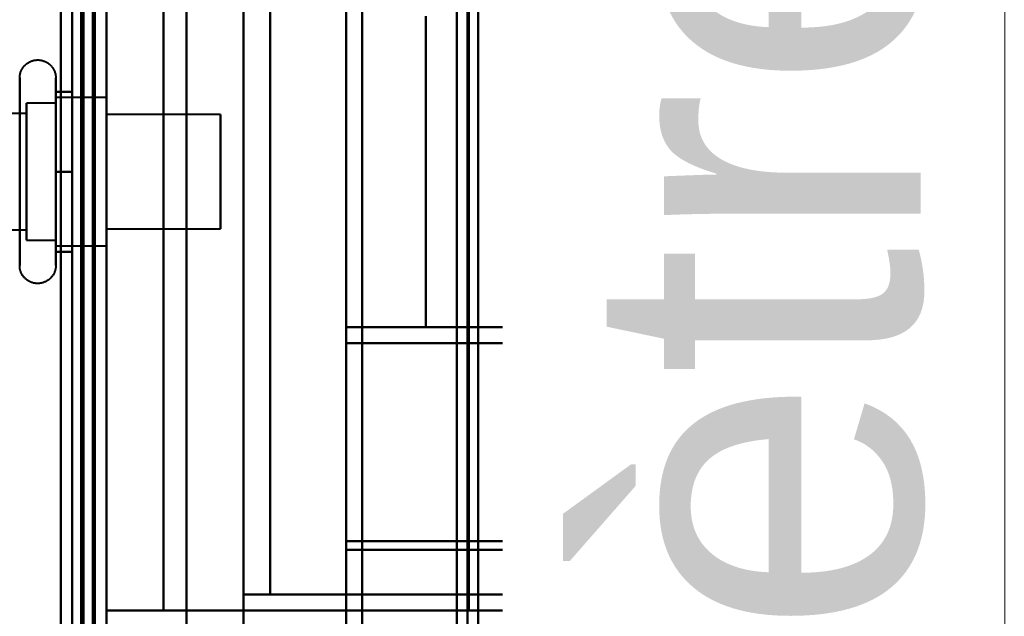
# Model space of a CAD drawing. Header units: millimetres. Extents: x -1087 to 1688, y -120 to 1171.
# Tile 83 of 90: x 686 to 729, y 916 to 943. Entities that reach past the tile are written whole.
import ezdxf

# ---------------------------------------------------------------- set-up
doc = ezdxf.new("R2010")
doc.units = ezdxf.units.MM
doc.layers.add('A-GENM', color=13, linetype='Continuous', lineweight=40)
doc.layers.add('G-IMPT', color=8, linetype='Continuous', lineweight=40)
doc.styles.add('Arial_1', font='arial.ttf', dxfattribs={"height": 14.6304})

# ---------------------------------------------------------------- blocks, each defined once
blk = doc.blocks.new('Maintenance r21 - Maintenance r21-769076-Arrière')
at = {"layer": 'A-GENM'}
for p, q in [((690, 1098), (690, 0)), ((690, 0), (690, 1098))]:
    blk.add_line(p, q, dxfattribs=at)
blk = doc.blocks.new('Souche connecteur circulaire R23 - Souche connecteur circulaire R23-769069-Arrière')
at = {"layer": 'A-GENM'}
blk.add_line((690, 1045.5), (690, 868), dxfattribs=at)
blk = doc.blocks.new('NEXA 1500 CALQUES_dwg-769064-Arrière')
at = {"layer": 'G-IMPT'}
for p, q in [((689.5, 129.472), (689.5, 1097.272)), ((690, 128.972), (690, 1062.772)), ((705.8, 681.477), (705.8, 1055.267)), ((705.8, 681.477), (705.8, 1055.267)), ((705.8, 1055.267), (705.8, 681.477)), ((705.8, 1055.267), (705.8, 681.477)), ((719.3, 681.511), (719.3, 1055.234)), ((719.3, 681.511), (719.3, 1055.234)), ((719.3, 1055.234), (719.3, 681.511)), ((719.3, 1055.234), (719.3, 681.511)), ((689.5, 1046.872), (689.5, 868.372)), ((689.5, 868.372), (689.5, 1046.872)), ((690, 868.372), (690, 1046.872)), ((690, 1046.872), (690, 868.372)), ((705.333, 689.872), (705.333, 1046.872)), ((705.333, 689.872), (705.333, 1046.872)), ((705.333, 1046.872), (705.333, 868.372)), ((705.333, 1046.872), (705.333, 868.372)), ((706.267, 868.372), (706.267, 1046.872)), ((706.267, 1046.872), (706.267, 689.872)), ((706.267, 1046.872), (706.267, 689.872)), ((709, 868.372), (709, 1046.872)), ((709, 1046.872), (709, 868.372)), ((709.773, 1046.281), (709.773, 868.372)), ((709.773, 868.372), (709.773, 1046.281)), ((715, 868.372), (715, 1045.838)), ((715, 1045.838), (715, 868.372)), ((718.83, 690.907), (718.83, 1045.838)), ((718.83, 690.907), (718.83, 1045.838)), ((718.83, 1045.838), (718.83, 868.372)), ((718.83, 1045.838), (718.83, 868.372)), ((719.77, 1045.838), (719.77, 690.907)), ((719.77, 1045.838), (719.77, 690.907)), ((719.77, 868.372), (719.77, 1045.838)), ((728.387, 1045.838), (728.387, 868.372)), ((728.387, 868.372), (728.387, 1045.838)), ((715.773, 1045.246), (715.773, 868.372)), ((715.773, 868.372), (715.773, 1045.246)), ((729.3, 1045.246), (729.3, 868.372)), ((729.3, 868.372), (729.3, 1045.246)), ((690, 901.05), (690, 971.05)), ((690, 971.05), (690, 901.05)), ((700.5, 901.05), (700.5, 971.05)), ((700.5, 971.05), (700.5, 901.05)), ((701.2, 901.05), (701.2, 971.05)), ((701.2, 971.05), (701.2, 901.05)), ((700.5, 901.532), (700.5, 970.552)), ((700.5, 970.552), (700.5, 901.532)), ((701.2, 901.532), (701.2, 970.552)), ((701.2, 970.552), (701.2, 901.532)), ((705.861, 955.072), (705.861, 916.672)), ((719.861, 929.072), (719.861, 942.672)), ((716.865, 942.372), (710, 942.372)), ((710, 935.872), (710, 942.372)), ((710, 942.372), (710, 935.872)), ((716.865, 942.022), (710, 942.022)), ((710, 935.872), (710, 942.022)), ((710, 942.022), (710, 935.872)), ((687.785, 939.972), (687.785, 937.922)), ((687.785, 939.423), (687.785, 931.772)), ((690, 939.122), (687.785, 939.122)), ((687.785, 939.122), (687.785, 937.497)), ((687.785, 934.247), (687.785, 939.122)), ((690, 933.058), (690, 939.122)), ((690, 939.122), (690, 935.872)), ((687.785, 938.872), (686.5, 938.872)), ((686.5, 938.872), (686.5, 934.372)), ((686.5, 933.274), (686.5, 938.872)), ((687.785, 938.872), (687.785, 934.372)), ((687.785, 934.372), (687.785, 938.872)), ((687.785, 938.687), (687.785, 932.622)), ((690, 935.872), (690, 938.687)), ((686.5, 938.421), (674.611, 938.421)), ((686.5, 932.872), (686.5, 938.47)), ((686.5, 938.421), (686.5, 933.665)), ((686.5, 933.665), (686.5, 938.421)), ((695, 938.372), (690, 938.372)), ((690, 935.872), (690, 938.372)), ((690, 938.372), (690, 935.872)), ((695, 935.872), (695, 938.372)), ((695, 938.372), (695, 935.872)), ((686.5, 938.079), (686.5, 933.324)), ((686.5, 933.324), (686.5, 938.079)), ((687.785, 937.922), (687.785, 932.322)), ((716.711, 937.872), (716.554, 935.872)), ((716.554, 935.872), (716.711, 937.872)), ((716.711, 937.872), (717.014, 937.872)), ((717.014, 937.872), (716.711, 937.872)), ((717.16, 935.872), (717.014, 937.872)), ((717.014, 937.872), (717.16, 935.872)), ((686.5, 937.372), (686.5, 933.274)), ((687.785, 937.497), (687.785, 933.058)), ((687.785, 932.622), (687.785, 937.497)), ((687.785, 937.372), (687.785, 932.872)), ((687.785, 932.872), (687.785, 937.372)), ((690, 932.622), (690, 935.872)), ((690, 935.872), (690, 932.622)), ((690, 933.372), (690, 935.872)), ((690, 935.872), (690, 933.372)), ((695, 933.372), (695, 935.872)), ((695, 935.872), (695, 933.372)), ((710, 929.722), (710, 935.872)), ((710, 929.372), (710, 935.872)), ((710, 935.872), (710, 929.722)), ((710, 935.872), (710, 929.372)), ((716.554, 935.872), (716.711, 933.872)), ((716.711, 933.872), (716.554, 935.872)), ((717.014, 933.872), (717.16, 935.872)), ((717.16, 935.872), (717.014, 933.872)), ((686.5, 934.372), (686.5, 932.872)), ((717.014, 933.872), (716.711, 933.872)), ((716.711, 933.872), (717.014, 933.872)), ((674.611, 933.324), (686.5, 933.324)), ((690, 933.372), (695, 933.372)), ((686.5, 932.872), (687.785, 932.872)), ((687.785, 932.622), (690, 932.622)), ((710, 929.722), (716.865, 929.722)), ((710, 929.372), (716.865, 929.372)), ((703.974, 929.072), (700.5, 929.072)), ((700.5, 929.072), (700.5, 919.71)), ((700.5, 929.072), (703.974, 929.072)), ((700.5, 919.71), (700.5, 929.072)), ((713.861, 929.072), (709.861, 929.072)), ((709.861, 929.072), (713.861, 929.072)), ((719.861, 929.072), (713.536, 929.072)), ((713.536, 929.072), (719.861, 929.072)), ((713.861, 928.372), (713.861, 929.072)), ((719.857, 929.072), (718.709, 929.072)), ((718.709, 929.072), (719.857, 929.072)), ((718.709, 928.372), (700.5, 928.372)), ((700.5, 928.372), (708.015, 928.372)), ((708.015, 928.372), (700.5, 928.372)), ((700.5, 919.327), (700.5, 928.372)), ((700.5, 928.372), (700.5, 919.327)), ((709.861, 928.372), (719.861, 928.372)), ((709.861, 928.372), (713.861, 928.372)), ((719.861, 928.372), (709.861, 928.372)), ((713.861, 928.372), (709.861, 928.372)), ((719.857, 928.372), (718.709, 928.372)), ((718.709, 928.372), (719.857, 928.372)), ((719.861, 917.372), (719.861, 928.372)), ((715.22, 921.372), (716.528, 921.372)), ((716.528, 921.372), (715.22, 921.372)), ((716.528, 918.372), (715.22, 918.372)), ((715.22, 918.372), (716.528, 918.372)), ((708.015, 917.372), (697.174, 917.372)), ((697.174, 917.372), (708.015, 917.372)), ((719.861, 917.372), (709.861, 917.372)), ((713.861, 917.372), (709.861, 917.372)), ((709.861, 917.372), (719.861, 917.372)), ((709.861, 917.372), (713.861, 917.372)), ((713.861, 916.672), (713.861, 917.372)), ((718.936, 917.372), (719.857, 917.372)), ((719.857, 917.372), (718.936, 917.372)), ((709.861, 916.672), (705.861, 916.672)), ((705.861, 916.672), (709.861, 916.672)), ((713.861, 916.672), (709.861, 916.672)), ((719.861, 916.672), (709.861, 916.672)), ((709.861, 916.672), (713.861, 916.672)), ((709.861, 916.672), (719.861, 916.672)), ((719.857, 916.672), (719.152, 916.672)), ((719.152, 916.672), (719.857, 916.672)), ((719.861, 915.346), (719.861, 916.672))]:
    blk.add_line(p, q, dxfattribs=at)
at = {"layer": 'G-IMPT', "flags": 128}
for points in [[(689.4, 128.972), (689.4, 371.172), (689.4, 613.372), (689.4, 855.572), (689.4, 1097.772)], [(689.4, 1097.772), (689.4, 855.572), (689.4, 613.372), (689.4, 371.172), (689.4, 128.972)], [(689.4, 128.972), (689.4, 371.172), (689.4, 613.372), (689.4, 855.572), (689.4, 1097.772)], [(689.5, 1097.772), (689.5, 855.572), (689.5, 613.372), (689.5, 371.172), (689.5, 128.972)], [(690, 1097.772), (690, 855.572), (690, 613.372), (690, 371.172), (690, 128.972)], [(690, 128.972), (690, 371.172), (690, 613.372), (690, 855.572), (690, 1097.772)], [(688.9, 1097.272), (688.9, 855.322), (688.9, 613.372), (688.9, 371.422), (688.9, 129.472)], [(688.9, 129.472), (688.9, 371.422), (688.9, 613.372), (688.9, 855.322), (688.9, 1097.272)], [(688.9, 1097.272), (688.9, 855.322), (688.9, 613.372), (688.9, 371.422), (688.9, 129.472)], [(689, 129.472), (689, 371.422), (689, 613.372), (689, 855.322), (689, 1097.272)], [(689, 1097.272), (689, 855.322), (689, 613.372), (689, 371.422), (689, 129.472)], [(689, 129.472), (689, 371.422), (689, 613.372), (689, 855.322), (689, 1097.272)], [(689.5, 129.472), (689.5, 371.422), (689.5, 613.372), (689.5, 855.322), (689.5, 1097.272)], [(689.5, 1097.272), (689.5, 855.322), (689.5, 613.372), (689.5, 371.422), (689.5, 129.472)], [(689.5, 129.472), (689.5, 371.422), (689.5, 613.372), (689.5, 855.322), (689.5, 1097.272)], [(689.5, 1097.272), (689.5, 855.322), (689.5, 613.372), (689.5, 371.422), (689.5, 129.472)], [(689.5, 129.472), (689.5, 371.422), (689.5, 613.372), (689.5, 855.322), (689.5, 1097.272)], [(689.5, 1097.272), (689.5, 855.322), (689.5, 613.372), (689.5, 371.422), (689.5, 129.472)], [(689.4, 1062.772), (689.4, 829.322), (689.4, 595.872), (689.4, 362.422), (689.4, 128.972)], [(689.4, 128.972), (689.4, 362.422), (689.4, 595.872), (689.4, 829.322), (689.4, 1062.772)], [(689.4, 1062.772), (689.4, 829.322), (689.4, 595.872), (689.4, 362.422), (689.4, 128.972)], [(689.5, 128.972), (689.5, 362.422), (689.5, 595.872), (689.5, 829.322), (689.5, 1062.772)], [(690, 128.972), (690, 362.422), (690, 595.872), (690, 829.322), (690, 1062.772)], [(690, 1062.772), (690, 829.322), (690, 595.872), (690, 362.422), (690, 128.972)], [(688.5, 129.472), (688.5, 362.672), (688.5, 595.872), (688.5, 829.072), (688.5, 1062.272)], [(688.5, 1062.272), (688.5, 829.072), (688.5, 595.872), (688.5, 362.672), (688.5, 129.472)], [(688.5, 1062.272), (688.5, 829.072), (688.5, 595.872), (688.5, 362.672), (688.5, 129.472)], [(688.5, 129.472), (688.5, 362.672), (688.5, 595.872), (688.5, 829.072), (688.5, 1062.272)], [(688.5, 875.872), (688.5, 905.872), (688.5, 935.872), (688.5, 965.872), (688.5, 995.872)], [(688.5, 995.872), (688.5, 965.872), (688.5, 935.872), (688.5, 905.872), (688.5, 875.872)], [(688.5, 875.872), (688.5, 905.872), (688.5, 935.872), (688.5, 965.872), (688.5, 995.872)], [(688.5, 995.872), (688.5, 965.872), (688.5, 935.872), (688.5, 905.872), (688.5, 875.872)], [(689.5, 995.872), (689.5, 965.872), (689.5, 935.872), (689.5, 905.872), (689.5, 875.872)], [(689.5, 875.872), (689.5, 905.872), (689.5, 935.872), (689.5, 965.872), (689.5, 995.872)], [(689.5, 995.872), (689.5, 965.872), (689.5, 935.872), (689.5, 905.872), (689.5, 875.872)], [(689.5, 875.872), (689.5, 905.872), (689.5, 935.872), (689.5, 965.872), (689.5, 995.872)], [(690, 896.372), (690, 916.122), (690, 935.872), (690, 955.622), (690, 975.372)], [(690, 975.372), (690, 955.622), (690, 935.872), (690, 916.122), (690, 896.372)], [(693.509, 896.372), (693.509, 916.122), (693.509, 935.872), (693.509, 955.622), (693.509, 975.372)], [(693.509, 975.372), (693.509, 955.622), (693.509, 935.872), (693.509, 916.122), (693.509, 896.372)], [(696, 896.372), (696, 916.122), (696, 935.872), (696, 955.622), (696, 975.372)], [(696, 975.372), (696, 955.622), (696, 935.872), (696, 916.122), (696, 896.372)], [(688, 903.072), (688, 919.472), (688, 935.872), (688, 952.272), (688, 968.672)], [(688, 903.072), (688, 919.472), (688, 935.872), (688, 952.272), (688, 968.672)], [(688, 903.072), (688, 919.472), (688, 935.872), (688, 952.272), (688, 968.672)], [(688, 968.672), (688, 952.272), (688, 935.872), (688, 919.472), (688, 903.072)], [(688, 968.672), (688, 952.272), (688, 935.872), (688, 919.472), (688, 903.072)], [(688, 968.672), (688, 952.272), (688, 935.872), (688, 919.472), (688, 903.072)], [(689.5, 903.072), (689.5, 919.472), (689.5, 935.872), (689.5, 952.272), (689.5, 968.672)], [(689.5, 968.672), (689.5, 952.272), (689.5, 935.872), (689.5, 919.472), (689.5, 903.072)], [(690, 903.072), (690, 919.472), (690, 935.872), (690, 952.272), (690, 968.672)], [(690, 968.672), (690, 952.272), (690, 935.872), (690, 919.472), (690, 903.072)], [(690, 968.672), (690, 952.272), (690, 935.872), (690, 919.472), (690, 903.072)], [(690, 903.072), (690, 919.472), (690, 935.872), (690, 952.272), (690, 968.672)], [(690, 968.672), (690, 952.272), (690, 935.872), (690, 919.472), (690, 903.072)], [(690, 903.072), (690, 919.472), (690, 935.872), (690, 952.272), (690, 968.672)], [(690, 906.372), (690, 921.122), (690, 935.872), (690, 950.622), (690, 965.372)], [(690, 965.372), (690, 950.622), (690, 935.872), (690, 921.122), (690, 906.372)], [(690, 916.672), (690, 926.272), (690, 935.872), (690, 945.472), (690, 955.072)], [(690, 916.672), (690, 926.272), (690, 935.872), (690, 945.472), (690, 955.072)], [(690, 955.072), (690, 945.472), (690, 935.872), (690, 926.272), (690, 916.672)], [(690, 955.072), (690, 945.472), (690, 935.872), (690, 926.272), (690, 916.672)], [(692.5, 955.072), (692.5, 945.472), (692.5, 935.872), (692.5, 926.272), (692.5, 916.672)], [(692.5, 916.672), (692.5, 926.272), (692.5, 935.872), (692.5, 945.472), (692.5, 955.072)], [(692.5, 955.072), (692.5, 945.472), (692.5, 935.872), (692.5, 926.272), (692.5, 916.672)], [(692.5, 916.672), (692.5, 926.272), (692.5, 935.872), (692.5, 945.472), (692.5, 955.072)], [(692.5, 955.072), (692.5, 945.472), (692.5, 935.872), (692.5, 926.272), (692.5, 916.672)], [(692.5, 916.672), (692.5, 926.272), (692.5, 935.872), (692.5, 945.472), (692.5, 955.072)], [(692.5, 955.072), (692.5, 945.472), (692.5, 935.872), (692.5, 926.272), (692.5, 916.672)], [(692.5, 916.672), (692.5, 926.272), (692.5, 935.872), (692.5, 945.472), (692.5, 955.072)], [(696, 917.372), (696, 926.622), (696, 935.872), (696, 945.122), (696, 954.372)], [(696, 954.372), (696, 945.122), (696, 935.872), (696, 926.622), (696, 917.372)], [(697.174, 917.372), (697.174, 926.622), (697.174, 935.872), (697.174, 945.122), (697.174, 954.372)], [(697.174, 954.372), (697.174, 945.122), (697.174, 935.872), (697.174, 926.622), (697.174, 917.372)], [(703.974, 929.072), (703.974, 932.472), (703.974, 935.872), (703.974, 939.272), (703.974, 942.672)], [(703.974, 942.672), (703.974, 939.272), (703.974, 935.872), (703.974, 932.472), (703.974, 929.072)], [(709.861, 929.072), (709.861, 932.472), (709.861, 935.872), (709.861, 939.272), (709.861, 942.672)], [(709.861, 942.672), (709.861, 939.272), (709.861, 935.872), (709.861, 932.472), (709.861, 929.072)], [(709.861, 942.672), (709.861, 939.272), (709.861, 935.872), (709.861, 932.472), (709.861, 929.072)], [(709.861, 929.072), (709.861, 932.472), (709.861, 935.872), (709.861, 939.272), (709.861, 942.672)], [(713.536, 929.072), (713.536, 932.472), (713.536, 935.872), (713.536, 939.272), (713.536, 942.672)], [(713.536, 942.672), (713.536, 939.272), (713.536, 935.872), (713.536, 932.472), (713.536, 929.072)], [(719.857, 929.072), (719.857, 932.472), (719.857, 935.872), (719.857, 939.272), (719.857, 942.672)], [(719.857, 942.672), (719.857, 939.272), (719.857, 935.872), (719.857, 932.472), (719.857, 929.072)], [(686.204, 939.972), (686.205, 940.004), (686.207, 940.035), (686.21, 940.067), (686.214, 940.098), (686.22, 940.129), (686.227, 940.16), (686.235, 940.191), (686.244, 940.221), (686.255, 940.251), (686.267, 940.28), (686.28, 940.309), (686.294, 940.337), (686.309, 940.365), (686.325, 940.392), (686.342, 940.419), (686.361, 940.444), (686.38, 940.469), (686.4, 940.493), (686.422, 940.517), (686.444, 940.539), (686.467, 940.561), (686.491, 940.582), (686.516, 940.601), (686.541, 940.62), (686.568, 940.637), (686.595, 940.654), (686.622, 940.669), (686.65, 940.684), (686.679, 940.697), (686.708, 940.709), (686.738, 940.72), (686.768, 940.73), (686.799, 940.738), (686.829, 940.745), (686.86, 940.751), (686.892, 940.756), (686.923, 940.759), (686.955, 940.762), (686.986, 940.763), (687.018, 940.762), (687.049, 940.761), (687.081, 940.758), (687.112, 940.754), (687.143, 940.749), (687.174, 940.742), (687.205, 940.734), (687.235, 940.725), (687.265, 940.715), (687.295, 940.704), (687.324, 940.691), (687.352, 940.677), (687.38, 940.662), (687.407, 940.646), (687.434, 940.629), (687.46, 940.611), (687.485, 940.592), (687.509, 940.572), (687.533, 940.551), (687.556, 940.529), (687.578, 940.506), (687.598, 940.482), (687.618, 940.458), (687.637, 940.433), (687.655, 940.407), (687.672, 940.38), (687.688, 940.352), (687.702, 940.324), (687.716, 940.296), (687.728, 940.267), (687.739, 940.237), (687.749, 940.207), (687.758, 940.177), (687.766, 940.146), (687.772, 940.115), (687.777, 940.084), (687.781, 940.052), (687.784, 940.021), (687.785, 939.989), (687.785, 939.972)], [(686.204, 939.972), (686.204, 939.969), (686.204, 939.959), (686.204, 939.943), (686.204, 939.92), (686.204, 939.891), (686.204, 939.855), (686.204, 939.813), (686.204, 939.764), (686.204, 939.709), (686.204, 939.649), (686.204, 939.582), (686.204, 939.509), (686.204, 939.43), (686.204, 939.346), (686.204, 939.256), (686.204, 939.161), (686.204, 939.06), (686.204, 938.955), (686.204, 938.844), (686.204, 938.729), (686.204, 938.609), (686.204, 938.485), (686.204, 938.356), (686.204, 938.224), (686.204, 938.088), (686.204, 937.948), (686.204, 937.805), (686.204, 937.659), (686.204, 937.51), (686.204, 937.358), (686.204, 937.204), (686.204, 937.048), (686.204, 936.89), (686.204, 936.73), (686.204, 936.569), (686.204, 936.407), (686.204, 936.244), (686.204, 936.08), (686.204, 935.917), (686.204, 935.753), (686.204, 935.589), (686.204, 935.425), (686.204, 935.263), (686.204, 935.101), (686.204, 934.941), (686.204, 934.782), (686.204, 934.625), (686.204, 934.469), (686.204, 934.317), (686.204, 934.166), (686.204, 934.018), (686.204, 933.874), (686.204, 933.732), (686.204, 933.594), (686.204, 933.459), (686.204, 933.329), (686.204, 933.202), (686.204, 933.08), (686.204, 932.962), (686.204, 932.849), (686.204, 932.741), (686.204, 932.637), (686.204, 932.539), (686.204, 932.446), (686.204, 932.359), (686.204, 932.322)], [(686.204, 939.423), (686.204, 939.502), (686.204, 939.575), (686.204, 939.643), (686.204, 939.704), (686.204, 939.76), (686.204, 939.809), (686.204, 939.851), (686.204, 939.888), (686.204, 939.918), (686.204, 939.941), (686.204, 939.958), (686.204, 939.968), (686.204, 939.972)], [(687.785, 939.972), (687.785, 939.969), (687.785, 939.959), (687.785, 939.943), (687.785, 939.92), (687.785, 939.891), (687.785, 939.855), (687.785, 939.813), (687.785, 939.764), (687.785, 939.709), (687.785, 939.649), (687.785, 939.582), (687.785, 939.509), (687.785, 939.43), (687.785, 939.423)], [(687.785, 932.322), (687.785, 932.406), (687.785, 932.497), (687.785, 932.593), (687.785, 932.694), (687.785, 932.8), (687.785, 932.911), (687.785, 933.026), (687.785, 933.147), (687.785, 933.271), (687.785, 933.4), (687.785, 933.533), (687.785, 933.669), (687.785, 933.81), (687.785, 933.953), (687.785, 934.099), (687.785, 934.249), (687.785, 934.4), (687.785, 934.555), (687.785, 934.711), (687.785, 934.869), (687.785, 935.029), (687.785, 935.19), (687.785, 935.352), (687.785, 935.515), (687.785, 935.679), (687.785, 935.843), (687.785, 936.007), (687.785, 936.171), (687.785, 936.334), (687.785, 936.496), (687.785, 936.658), (687.785, 936.818), (687.785, 936.977), (687.785, 937.134), (687.785, 937.289), (687.785, 937.442), (687.785, 937.592), (687.785, 937.739), (687.785, 937.884), (687.785, 938.025), (687.785, 938.163), (687.785, 938.297), (687.785, 938.427), (687.785, 938.554), (687.785, 938.675), (687.785, 938.793), (687.785, 938.906), (687.785, 939.013), (687.785, 939.116), (687.785, 939.214), (687.785, 939.306), (687.785, 939.393), (687.785, 939.474), (687.785, 939.55), (687.785, 939.619), (687.785, 939.683), (687.785, 939.74), (687.785, 939.792), (687.785, 939.837), (687.785, 939.875), (687.785, 939.908), (687.785, 939.933), (687.785, 939.953), (687.785, 939.965), (687.785, 939.972), (687.785, 939.972)], [(686.204, 931.772), (686.204, 931.776), (686.204, 931.785), (686.204, 931.802), (686.204, 931.825), (686.204, 931.854), (686.204, 931.89), (686.204, 931.932), (686.204, 931.98), (686.204, 932.035), (686.204, 932.096), (686.204, 932.163), (686.204, 932.236), (686.204, 932.314), (686.204, 932.399), (686.204, 932.488), (686.204, 932.584), (686.204, 932.684), (686.204, 932.79), (686.204, 932.9), (686.204, 933.016), (686.204, 933.136), (686.204, 933.26), (686.204, 933.388), (686.204, 933.521), (686.204, 933.657), (686.204, 933.797), (686.204, 933.94), (686.204, 934.086), (686.204, 934.235), (686.204, 934.387), (686.204, 934.541), (686.204, 934.697), (686.204, 934.855), (686.204, 935.014), (686.204, 935.175), (686.204, 935.338), (686.204, 935.501), (686.204, 935.664), (686.204, 935.828), (686.204, 935.992), (686.204, 936.156), (686.204, 936.319), (686.204, 936.482), (686.204, 936.643), (686.204, 936.804), (686.204, 936.963), (686.204, 937.12), (686.204, 937.275), (686.204, 937.428), (686.204, 937.579), (686.204, 937.726), (686.204, 937.871), (686.204, 938.013), (686.204, 938.151), (686.204, 938.285), (686.204, 938.416), (686.204, 938.542), (686.204, 938.665), (686.204, 938.782), (686.204, 938.896), (686.204, 939.004), (686.204, 939.107), (686.204, 939.205), (686.204, 939.298), (686.204, 939.386), (686.204, 939.423)], [(687.785, 939.423), (687.785, 939.338), (687.785, 939.248), (687.785, 939.152), (687.785, 939.051), (687.785, 938.945), (687.785, 938.834), (687.785, 938.718), (687.785, 938.598), (687.785, 938.473), (687.785, 938.344), (687.785, 938.212), (687.785, 938.075), (687.785, 937.935), (687.785, 937.792), (687.785, 937.645), (687.785, 937.496), (687.785, 937.344), (687.785, 937.19), (687.785, 937.034), (687.785, 936.876), (687.785, 936.716), (687.785, 936.555), (687.785, 936.392), (687.785, 936.229), (687.785, 936.066), (687.785, 935.902), (687.785, 935.738), (687.785, 935.574), (687.785, 935.411), (687.785, 935.248), (687.785, 935.087), (687.785, 934.926), (687.785, 934.768), (687.785, 934.611), (687.785, 934.456), (687.785, 934.303), (687.785, 934.153), (687.785, 934.005), (687.785, 933.861), (687.785, 933.719), (687.785, 933.582), (687.785, 933.448), (687.785, 933.317), (687.785, 933.191), (687.785, 933.069), (687.785, 932.952), (687.785, 932.839), (687.785, 932.731), (687.785, 932.628), (687.785, 932.531), (687.785, 932.438), (687.785, 932.351), (687.785, 932.27), (687.785, 932.195), (687.785, 932.125), (687.785, 932.062), (687.785, 932.004), (687.785, 931.953), (687.785, 931.908), (687.785, 931.869), (687.785, 931.837), (687.785, 931.811), (687.785, 931.792), (687.785, 931.779), (687.785, 931.773), (687.785, 931.772)], [(688.5, 939.372), (688.321, 939.372), (688.143, 939.372), (687.964, 939.372), (687.785, 939.372)], [(687.785, 939.372), (687.785, 938.497), (687.785, 937.622), (687.785, 936.747), (687.785, 935.872)], [(688.5, 939.372), (688.321, 939.372), (688.143, 939.372), (687.964, 939.372), (687.785, 939.372)], [(687.785, 939.372), (687.964, 939.372), (688.143, 939.372), (688.321, 939.372), (688.5, 939.372)], [(687.785, 935.872), (687.785, 936.747), (687.785, 937.622), (687.785, 938.497), (687.785, 939.372)], [(687.785, 939.372), (687.964, 939.372), (688.143, 939.372), (688.321, 939.372), (688.5, 939.372)], [(688.5, 935.872), (688.5, 936.747), (688.5, 937.622), (688.5, 938.497), (688.5, 939.372)], [(688.5, 939.372), (688.5, 938.497), (688.5, 937.622), (688.5, 936.747), (688.5, 935.872)], [(688.5, 935.872), (688.5, 936.747), (688.5, 937.622), (688.5, 938.497), (688.5, 939.372)], [(688.5, 939.372), (688.5, 938.497), (688.5, 937.622), (688.5, 936.747), (688.5, 935.872)], [(710, 935.872), (710, 936.372), (710, 936.872), (710, 937.372), (710, 937.872)], [(710, 937.872), (710, 937.372), (710, 936.872), (710, 936.372), (710, 935.872)], [(710, 935.872), (710, 936.372), (710, 936.872), (710, 937.372), (710, 937.872)], [(710, 937.872), (711.678, 937.872), (713.356, 937.872), (715.033, 937.872), (716.711, 937.872)], [(717.014, 937.872), (715.261, 937.872), (713.507, 937.872), (711.754, 937.872), (710, 937.872)], [(710, 937.872), (710, 937.372), (710, 936.872), (710, 936.372), (710, 935.872)], [(716.711, 937.872), (715.033, 937.872), (713.356, 937.872), (711.678, 937.872), (710, 937.872)], [(710, 937.872), (711.754, 937.872), (713.507, 937.872), (715.261, 937.872), (717.014, 937.872)], [(688.5, 935.872), (688.321, 935.872), (688.143, 935.872), (687.964, 935.872), (687.785, 935.872)], [(687.785, 935.872), (687.785, 934.997), (687.785, 934.122), (687.785, 933.247), (687.785, 932.372)], [(687.785, 935.872), (687.964, 935.872), (688.143, 935.872), (688.321, 935.872), (688.5, 935.872)], [(688.5, 935.872), (688.321, 935.872), (688.143, 935.872), (687.964, 935.872), (687.785, 935.872)], [(687.785, 932.372), (687.785, 933.247), (687.785, 934.122), (687.785, 934.997), (687.785, 935.872)], [(687.785, 935.872), (687.964, 935.872), (688.143, 935.872), (688.321, 935.872), (688.5, 935.872)], [(688.5, 932.372), (688.5, 933.247), (688.5, 934.122), (688.5, 934.997), (688.5, 935.872)], [(688.5, 935.872), (688.5, 934.997), (688.5, 934.122), (688.5, 933.247), (688.5, 932.372)], [(688.5, 932.372), (688.5, 933.247), (688.5, 934.122), (688.5, 934.997), (688.5, 935.872)], [(688.5, 935.872), (688.5, 934.997), (688.5, 934.122), (688.5, 933.247), (688.5, 932.372)], [(710, 933.872), (710, 934.372), (710, 934.872), (710, 935.372), (710, 935.872)], [(710, 935.872), (710, 935.372), (710, 934.872), (710, 934.372), (710, 933.872)], [(716.554, 935.872), (714.916, 935.872), (713.277, 935.872), (711.639, 935.872), (710, 935.872)], [(710, 933.872), (710, 934.372), (710, 934.872), (710, 935.372), (710, 935.872)], [(710, 935.872), (711.639, 935.872), (713.277, 935.872), (714.916, 935.872), (716.554, 935.872)], [(717.16, 935.872), (715.37, 935.872), (713.58, 935.872), (711.79, 935.872), (710, 935.872)], [(710, 935.872), (710, 935.372), (710, 934.872), (710, 934.372), (710, 933.872)], [(710, 935.872), (711.79, 935.872), (713.58, 935.872), (715.37, 935.872), (717.16, 935.872)], [(716.711, 933.872), (715.033, 933.872), (713.356, 933.872), (711.678, 933.872), (710, 933.872)], [(717.014, 933.872), (715.261, 933.872), (713.507, 933.872), (711.754, 933.872), (710, 933.872)], [(710, 933.872), (711.678, 933.872), (713.356, 933.872), (715.033, 933.872), (716.711, 933.872)], [(710, 933.872), (711.754, 933.872), (713.507, 933.872), (715.261, 933.872), (717.014, 933.872)], [(686.204, 932.322), (686.204, 932.242), (686.204, 932.169), (686.204, 932.102), (686.204, 932.04), (686.204, 931.985), (686.204, 931.936), (686.204, 931.893), (686.204, 931.857), (686.204, 931.827), (686.204, 931.804), (686.204, 931.787), (686.204, 931.776), (686.204, 931.772)], [(687.785, 932.372), (687.964, 932.372), (688.143, 932.372), (688.321, 932.372), (688.5, 932.372)], [(688.5, 932.372), (688.321, 932.372), (688.143, 932.372), (687.964, 932.372), (687.785, 932.372)], [(688.5, 932.372), (688.321, 932.372), (688.143, 932.372), (687.964, 932.372), (687.785, 932.372)], [(687.785, 932.372), (687.964, 932.372), (688.143, 932.372), (688.321, 932.372), (688.5, 932.372)], [(687.785, 931.772), (687.785, 931.776), (687.785, 931.785), (687.785, 931.802), (687.785, 931.825), (687.785, 931.854), (687.785, 931.89), (687.785, 931.932), (687.785, 931.98), (687.785, 932.035), (687.785, 932.096), (687.785, 932.163), (687.785, 932.236), (687.785, 932.314), (687.785, 932.322)], [(687.785, 931.772), (687.785, 931.741), (687.783, 931.709), (687.779, 931.678), (687.775, 931.646), (687.769, 931.615), (687.762, 931.584), (687.754, 931.554), (687.745, 931.524), (687.734, 931.494), (687.723, 931.464), (687.71, 931.436), (687.696, 931.407), (687.681, 931.38), (687.664, 931.352), (687.647, 931.326), (687.629, 931.3), (687.609, 931.275), (687.589, 931.251), (687.568, 931.228), (687.545, 931.205), (687.522, 931.184), (687.498, 931.163), (687.474, 931.143), (687.448, 931.125), (687.422, 931.107), (687.395, 931.091), (687.367, 931.075), (687.339, 931.061), (687.31, 931.048), (687.281, 931.036), (687.251, 931.025), (687.221, 931.015), (687.191, 931.007), (687.16, 930.999), (687.129, 930.993), (687.098, 930.989), (687.066, 930.985), (687.035, 930.983), (687.003, 930.982), (686.972, 930.982), (686.94, 930.984), (686.909, 930.987), (686.877, 930.991), (686.846, 930.996), (686.815, 931.003), (686.784, 931.01), (686.754, 931.019), (686.724, 931.03), (686.695, 931.041), (686.666, 931.054), (686.637, 931.067), (686.609, 931.082), (686.582, 931.098), (686.555, 931.115), (686.53, 931.133), (686.504, 931.152), (686.48, 931.172), (686.456, 931.194), (686.434, 931.216), (686.412, 931.238), (686.391, 931.262), (686.371, 931.287), (686.352, 931.312), (686.334, 931.338), (686.317, 931.365), (686.302, 931.392), (686.287, 931.42), (686.273, 931.449), (686.261, 931.478), (686.25, 931.508), (686.24, 931.538), (686.231, 931.568), (686.224, 931.599), (686.217, 931.63), (686.212, 931.661), (686.208, 931.692), (686.206, 931.724), (686.204, 931.755), (686.204, 931.772)], [(700.5, 929.072), (700.5, 928.897), (700.5, 928.722), (700.5, 928.547), (700.5, 928.372)], [(700.5, 928.372), (700.5, 928.547), (700.5, 928.722), (700.5, 928.897), (700.5, 929.072)], [(700.5, 929.072), (700.5, 928.897), (700.5, 928.722), (700.5, 928.547), (700.5, 928.372)], [(700.5, 928.372), (700.5, 928.547), (700.5, 928.722), (700.5, 928.897), (700.5, 929.072)], [(700.5, 929.072), (702.84, 929.072), (705.18, 929.072), (707.521, 929.072), (709.861, 929.072)], [(700.5, 929.072), (705.052, 929.072), (709.604, 929.072), (714.157, 929.072), (718.709, 929.072)], [(709.861, 929.072), (707.521, 929.072), (705.18, 929.072), (702.84, 929.072), (700.5, 929.072)], [(718.709, 929.072), (714.157, 929.072), (709.604, 929.072), (705.052, 929.072), (700.5, 929.072)], [(700.5, 929.072), (702.84, 929.072), (705.18, 929.072), (707.521, 929.072), (709.861, 929.072)], [(709.861, 929.072), (707.521, 929.072), (705.18, 929.072), (702.84, 929.072), (700.5, 929.072)], [(700.5, 929.072), (700.5, 928.897), (700.5, 928.722), (700.5, 928.547), (700.5, 928.372)], [(700.5, 928.372), (700.5, 928.547), (700.5, 928.722), (700.5, 928.897), (700.5, 929.072)], [(713.536, 929.072), (711.146, 929.072), (708.755, 929.072), (706.365, 929.072), (703.974, 929.072)], [(703.974, 929.072), (706.365, 929.072), (708.755, 929.072), (711.146, 929.072), (713.536, 929.072)], [(709.861, 928.372), (707.521, 928.372), (705.18, 928.372), (702.84, 928.372), (700.5, 928.372)], [(700.5, 928.372), (702.84, 928.372), (705.18, 928.372), (707.521, 928.372), (709.861, 928.372)], [(709.861, 928.372), (707.521, 928.372), (705.18, 928.372), (702.84, 928.372), (700.5, 928.372)], [(700.5, 928.372), (705.052, 928.372), (709.604, 928.372), (714.157, 928.372), (718.709, 928.372)], [(700.5, 928.372), (702.84, 928.372), (705.18, 928.372), (707.521, 928.372), (709.861, 928.372)], [(718.709, 928.372), (714.157, 928.372), (709.604, 928.372), (705.052, 928.372), (700.5, 928.372)], [(708.015, 917.372), (708.015, 920.122), (708.015, 922.872), (708.015, 925.622), (708.015, 928.372)], [(708.015, 928.372), (708.477, 928.372), (708.938, 928.372), (709.399, 928.372), (709.861, 928.372)], [(708.015, 928.372), (708.015, 925.622), (708.015, 922.872), (708.015, 920.122), (708.015, 917.372)], [(709.861, 928.372), (709.399, 928.372), (708.938, 928.372), (708.477, 928.372), (708.015, 928.372)], [(709.861, 928.372), (709.861, 925.622), (709.861, 922.872), (709.861, 920.122), (709.861, 917.372)], [(709.861, 917.372), (709.861, 920.122), (709.861, 922.872), (709.861, 925.622), (709.861, 928.372)], [(709.861, 917.372), (709.861, 920.122), (709.861, 922.872), (709.861, 925.622), (709.861, 928.372)], [(709.861, 928.372), (709.861, 925.622), (709.861, 922.872), (709.861, 920.122), (709.861, 917.372)], [(709.861, 928.372), (709.861, 925.622), (709.861, 922.872), (709.861, 920.122), (709.861, 917.372)], [(709.861, 917.372), (709.861, 920.122), (709.861, 922.872), (709.861, 925.622), (709.861, 928.372)], [(719.857, 928.372), (719.857, 925.622), (719.857, 922.872), (719.857, 920.122), (719.857, 917.372)], [(719.857, 917.372), (719.857, 920.122), (719.857, 922.872), (719.857, 925.622), (719.857, 928.372)], [(710, 921.372), (710, 920.622), (710, 919.872), (710, 919.122), (710, 918.372)], [(710, 918.372), (710, 919.122), (710, 919.872), (710, 920.622), (710, 921.372)], [(716.528, 921.372), (714.896, 921.372), (713.264, 921.372), (711.632, 921.372), (710, 921.372)], [(710, 921.372), (710, 920.622), (710, 919.872), (710, 919.122), (710, 918.372)], [(715.22, 921.372), (713.915, 921.372), (712.61, 921.372), (711.305, 921.372), (710, 921.372)], [(710, 921.372), (711.632, 921.372), (713.264, 921.372), (714.896, 921.372), (716.528, 921.372)], [(710, 918.372), (710, 919.122), (710, 919.872), (710, 920.622), (710, 921.372)], [(710, 921.372), (711.305, 921.372), (712.61, 921.372), (713.915, 921.372), (715.22, 921.372)], [(715.22, 921.372), (715.22, 920.622), (715.22, 919.872), (715.22, 919.122), (715.22, 918.372)], [(715.22, 918.372), (715.22, 919.122), (715.22, 919.872), (715.22, 920.622), (715.22, 921.372)], [(716.528, 918.372), (716.528, 919.122), (716.528, 919.872), (716.528, 920.622), (716.528, 921.372)], [(716.528, 921.372), (716.528, 920.622), (716.528, 919.872), (716.528, 919.122), (716.528, 918.372)], [(700.5, 897.072), (700.5, 902.732), (700.5, 908.391), (700.5, 914.051), (700.5, 919.71)], [(700.5, 919.71), (704.791, 919.71), (709.082, 919.71), (713.373, 919.71), (717.663, 919.71)], [(717.663, 919.71), (713.373, 919.71), (709.082, 919.71), (704.791, 919.71), (700.5, 919.71)], [(700.5, 919.71), (700.5, 914.051), (700.5, 908.391), (700.5, 902.732), (700.5, 897.072)], [(717.437, 899.372), (717.495, 904.456), (717.552, 909.54), (717.608, 914.625), (717.663, 919.71)], [(717.663, 919.71), (717.608, 914.625), (717.552, 909.54), (717.495, 904.456), (717.437, 899.372)], [(700.5, 919.327), (704.809, 919.327), (709.119, 919.327), (713.428, 919.327), (717.738, 919.327)], [(700.5, 896.372), (700.5, 902.111), (700.5, 907.85), (700.5, 913.589), (700.5, 919.327)], [(700.5, 919.327), (700.5, 913.589), (700.5, 907.85), (700.5, 902.111), (700.5, 896.372)], [(717.738, 919.327), (713.428, 919.327), (709.119, 919.327), (704.809, 919.327), (700.5, 919.327)], [(717.738, 919.327), (717.684, 914.338), (717.63, 909.348), (717.575, 904.36), (717.52, 899.372)], [(717.52, 899.372), (717.575, 904.36), (717.63, 909.348), (717.684, 914.338), (717.738, 919.327)], [(716.528, 918.372), (714.896, 918.372), (713.264, 918.372), (711.632, 918.372), (710, 918.372)], [(710, 918.372), (711.305, 918.372), (712.61, 918.372), (713.915, 918.372), (715.22, 918.372)], [(710, 918.372), (711.632, 918.372), (713.264, 918.372), (714.896, 918.372), (716.528, 918.372)], [(715.22, 918.372), (713.915, 918.372), (712.61, 918.372), (711.305, 918.372), (710, 918.372)], [(696, 902.372), (696, 906.122), (696, 909.872), (696, 913.622), (696, 917.372)], [(696, 917.372), (701.734, 917.372), (707.468, 917.372), (713.202, 917.372), (718.936, 917.372)], [(696, 917.372), (699.465, 917.372), (702.93, 917.372), (706.396, 917.372), (709.861, 917.372)], [(718.936, 917.372), (713.202, 917.372), (707.468, 917.372), (701.734, 917.372), (696, 917.372)], [(709.861, 917.372), (706.396, 917.372), (702.93, 917.372), (699.465, 917.372), (696, 917.372)], [(696, 917.372), (696, 913.622), (696, 909.872), (696, 906.122), (696, 902.372)], [(697.174, 917.372), (700.346, 917.372), (703.517, 917.372), (706.689, 917.372), (709.861, 917.372)], [(709.861, 917.372), (706.689, 917.372), (703.517, 917.372), (700.346, 917.372), (697.174, 917.372)], [(709.861, 917.372), (709.399, 917.372), (708.938, 917.372), (708.477, 917.372), (708.015, 917.372)], [(708.015, 917.372), (708.477, 917.372), (708.938, 917.372), (709.399, 917.372), (709.861, 917.372)], [(718.936, 917.372), (718.936, 913.622), (718.936, 909.872), (718.936, 906.122), (718.936, 902.372)], [(718.936, 902.372), (718.936, 906.122), (718.936, 909.872), (718.936, 913.622), (718.936, 917.372)], [(692.5, 916.672), (691.875, 916.672), (691.25, 916.672), (690.625, 916.672), (690, 916.672)], [(690, 916.672), (690.625, 916.672), (691.25, 916.672), (691.875, 916.672), (692.5, 916.672)], [(692.5, 916.672), (691.875, 916.672), (691.25, 916.672), (690.625, 916.672), (690, 916.672)], [(690, 916.672), (690.625, 916.672), (691.25, 916.672), (691.875, 916.672), (692.5, 916.672)], [(692.5, 916.672), (696.84, 916.672), (701.18, 916.672), (705.521, 916.672), (709.861, 916.672)], [(709.861, 916.672), (705.521, 916.672), (701.18, 916.672), (696.84, 916.672), (692.5, 916.672)], [(692.5, 916.672), (699.163, 916.672), (705.826, 916.672), (712.489, 916.672), (719.152, 916.672)], [(719.152, 916.672), (712.489, 916.672), (705.826, 916.672), (699.163, 916.672), (692.5, 916.672)], [(709.861, 916.672), (709.861, 914.097), (709.861, 911.522), (709.861, 908.947), (709.861, 906.372)], [(709.861, 906.372), (709.861, 908.947), (709.861, 911.522), (709.861, 914.097), (709.861, 916.672)], [(719.152, 916.672), (719.152, 913.272), (719.152, 909.872), (719.152, 906.472), (719.152, 903.072)], [(719.152, 903.072), (719.152, 906.472), (719.152, 909.872), (719.152, 913.272), (719.152, 916.672)], [(719.857, 915.499), (719.857, 915.792), (719.857, 916.085), (719.857, 916.379), (719.857, 916.672)], [(719.857, 916.672), (719.857, 916.379), (719.857, 916.085), (719.857, 915.792), (719.857, 915.499)]]:
    blk.add_lwpolyline(points, dxfattribs=at)
at = {"layer": 'G-IMPT'}
blk.add_open_spline([(711.163, 901.05), (710.333, 905.736), (709.098, 916.854), (708.306, 936.323), (709.236, 955.678), (710.514, 966.527), (711.359, 971.05)], degree=3, dxfattribs=at)
for points, knots in [([(711.359, 971.05), (710.975, 968.781), (710.425, 965.046), (709.8, 959.586), (709.25, 953.72), (708.759, 946.059), (708.528, 936.284), (708.688, 926.626), (709.135, 918.749), (709.644, 912.885), (710.251, 907.214), (710.787, 903.386), (711.163, 901.05)], [0, 0, 0, 0, 0.125, 0.1875, 0.25, 0.375, 0.5, 0.625, 0.75, 0.8125, 0.875, 1, 1, 1, 1]), ([(714.115, 903.115), (713.737, 905.305), (713.197, 908.895), (712.585, 914.221), (712.072, 919.73), (711.62, 927.143), (711.458, 936.239), (711.692, 945.442), (712.188, 952.651), (712.743, 958.16), (713.374, 963.285), (713.927, 966.787), (714.313, 968.915)], [0, 0, 0, 0, 0.125, 0.1875, 0.25, 0.375, 0.5, 0.625, 0.75, 0.8125, 0.875, 1, 1, 1, 1]), ([(714.313, 968.915), (713.913, 966.667), (713.354, 963.12), (712.729, 958.026), (712.329, 954.051), (711.998, 949.812), (711.743, 945.333), (711.576, 940.756), (711.507, 936.258), (711.542, 931.753), (711.675, 927.154), (711.898, 922.638), (712.201, 918.347), (712.578, 914.303), (713.176, 909.098), (713.722, 905.444), (714.115, 903.115)], [0, 0, 0, 0, 0.125, 0.1875, 0.25, 0.3125, 0.375, 0.4375, 0.5, 0.5625, 0.625, 0.6875, 0.75, 0.8125, 0.875, 1, 1, 1, 1]), ([(717.659, 935.872), (717.651, 936.727), (717.605, 938.435), (717.458, 940.6), (717.233, 941.798), (717.018, 942.29), (716.865, 942.414), (716.705, 942.288), (716.529, 941.917), (716.362, 941.316), (716.227, 940.506), (716.127, 939.515), (716.018, 938.007), (715.97, 936.727), (715.953, 935.872)], [0, 0, 0, 0, 0.125, 0.25, 0.375, 0.4375, 0.5, 0.5625, 0.625, 0.6875, 0.75, 0.8125, 0.875, 1, 1, 1, 1]), ([(715.953, 935.872), (715.96, 936.369), (715.983, 937.305), (716.041, 938.541), (716.11, 939.429), (716.168, 939.977), (716.204, 940.269), (716.261, 940.685), (716.365, 941.254), (716.532, 941.864), (716.676, 942.203), (716.787, 942.347), (716.864, 942.385), (716.94, 942.347), (717.047, 942.204), (717.181, 941.866), (717.327, 941.256), (717.414, 940.687), (717.461, 940.272), (717.49, 939.98), (717.537, 939.432), (717.591, 938.543), (717.636, 937.306), (717.653, 936.369), (717.659, 935.872)], [0, 0, 0, 0, 0.0625, 0.125, 0.1875, 0.21875, 0.234375, 0.25, 0.3125, 0.375, 0.4375, 0.46875, 0.5, 0.53125, 0.5625, 0.625, 0.6875, 0.75, 0.765625, 0.78125, 0.8125, 0.875, 0.9375, 1, 1, 1, 1]), ([(716.005, 935.872), (716.021, 936.681), (716.066, 937.892), (716.169, 939.319), (716.263, 940.256), (716.39, 941.023), (716.547, 941.592), (716.713, 941.943), (716.865, 942.062), (717.01, 941.944), (717.213, 941.479), (717.427, 940.345), (717.567, 938.297), (717.612, 936.681), (717.619, 935.872)], [0, 0, 0, 0, 0.125, 0.1875, 0.25, 0.3125, 0.375, 0.4375, 0.5, 0.5625, 0.625, 0.75, 0.875, 1, 1, 1, 1]), ([(717.619, 935.872), (717.614, 936.342), (717.597, 937.229), (717.555, 938.399), (717.503, 939.24), (717.458, 939.759), (717.43, 940.035), (717.386, 940.428), (717.303, 940.966), (717.164, 941.543), (717.038, 941.863), (716.936, 941.998), (716.864, 942.034), (716.791, 941.998), (716.686, 941.862), (716.55, 941.542), (716.393, 940.964), (716.295, 940.426), (716.242, 940.033), (716.208, 939.756), (716.153, 939.238), (716.088, 938.397), (716.033, 937.228), (716.012, 936.342), (716.005, 935.872)], [0, 0, 0, 0, 0.0625, 0.125, 0.1875, 0.21875, 0.234375, 0.25, 0.3125, 0.375, 0.4375, 0.46875, 0.5, 0.53125, 0.5625, 0.625, 0.6875, 0.75, 0.765625, 0.78125, 0.8125, 0.875, 0.9375, 1, 1, 1, 1]), ([(715.953, 935.872), (715.97, 935.018), (716.018, 933.738), (716.127, 932.229), (716.227, 931.239), (716.362, 930.428), (716.529, 929.827), (716.705, 929.457), (716.865, 929.331), (717.018, 929.455), (717.233, 929.947), (717.458, 931.145), (717.605, 933.309), (717.651, 935.017), (717.659, 935.872)], [0, 0, 0, 0, 0.125, 0.1875, 0.25, 0.3125, 0.375, 0.4375, 0.5, 0.5625, 0.625, 0.75, 0.875, 1, 1, 1, 1]), ([(717.659, 935.872), (717.653, 935.375), (717.636, 934.438), (717.591, 933.202), (717.537, 932.313), (717.49, 931.765), (717.461, 931.473), (717.414, 931.057), (717.327, 930.488), (717.181, 929.879), (717.047, 929.541), (716.94, 929.397), (716.864, 929.36), (716.787, 929.398), (716.676, 929.542), (716.532, 929.881), (716.365, 930.491), (716.261, 931.06), (716.204, 931.475), (716.168, 931.768), (716.11, 932.315), (716.041, 933.204), (715.983, 934.439), (715.96, 935.376), (715.953, 935.872)], [0, 0, 0, 0, 0.0625, 0.125, 0.1875, 0.21875, 0.234375, 0.25, 0.3125, 0.375, 0.4375, 0.46875, 0.5, 0.53125, 0.5625, 0.625, 0.6875, 0.75, 0.765625, 0.78125, 0.8125, 0.875, 0.9375, 1, 1, 1, 1]), ([(716.005, 935.872), (716.012, 935.403), (716.033, 934.517), (716.088, 933.348), (716.153, 932.507), (716.208, 931.989), (716.242, 931.712), (716.295, 931.319), (716.393, 930.781), (716.55, 930.203), (716.686, 929.883), (716.791, 929.746), (716.864, 929.71), (716.936, 929.746), (717.038, 929.882), (717.164, 930.202), (717.303, 930.778), (717.386, 931.317), (717.43, 931.71), (717.458, 931.986), (717.503, 932.505), (717.555, 933.346), (717.597, 934.515), (717.614, 935.402), (717.619, 935.872)], [0, 0, 0, 0, 0.0625, 0.125, 0.1875, 0.21875, 0.234375, 0.25, 0.3125, 0.375, 0.4375, 0.46875, 0.5, 0.53125, 0.5625, 0.625, 0.6875, 0.75, 0.765625, 0.78125, 0.8125, 0.875, 0.9375, 1, 1, 1, 1]), ([(717.619, 935.872), (717.612, 935.063), (717.567, 933.448), (717.427, 931.4), (717.213, 930.266), (717.01, 929.8), (716.865, 929.683), (716.713, 929.802), (716.547, 930.153), (716.39, 930.721), (716.263, 931.488), (716.169, 932.425), (716.066, 933.853), (716.021, 935.064), (716.005, 935.872)], [0, 0, 0, 0, 0.125, 0.25, 0.375, 0.4375, 0.5, 0.5625, 0.625, 0.6875, 0.75, 0.8125, 0.875, 1, 1, 1, 1]), ([(717.663, 919.71), (717.686, 921.068), (717.751, 922.908), (717.905, 925.053), (718.089, 926.897), (718.319, 928.281), (718.54, 928.946), (718.653, 929.067), (718.709, 929.072)], [0, 0, 0, 0, 0.25, 0.375, 0.5, 0.75, 0.875, 1, 1, 1, 1]), ([(718.709, 929.072), (718.595, 929.072), (718.431, 928.727), (718.203, 927.594), (718.043, 926.436), (717.905, 925.052), (717.751, 922.92), (717.687, 921.021), (717.663, 919.71)], [0, 0, 0, 0, 0.25, 0.375, 0.5, 0.625, 0.75, 1, 1, 1, 1]), ([(717.738, 919.327), (717.756, 920.576), (717.81, 922.4), (717.951, 924.468), (718.079, 925.813), (718.229, 926.935), (718.444, 928.035), (718.6, 928.372), (718.709, 928.372)], [0, 0, 0, 0, 0.25, 0.375, 0.5, 0.625, 0.75, 1, 1, 1, 1]), ([(718.709, 928.372), (718.655, 928.366), (718.548, 928.247), (718.39, 927.765), (718.229, 926.924), (718.079, 925.815), (717.951, 924.468), (717.81, 922.389), (717.754, 920.625), (717.738, 919.327)], [0, 0, 0, 0, 0.125, 0.25, 0.375, 0.5, 0.625, 0.75, 1, 1, 1, 1])]:
    blk.add_open_spline(points, degree=3, knots=knots, dxfattribs=at)

msp = doc.modelspace()

# ---------------------------------------------------------------- block references
at = {"layer": 'A-GENM'}
for name in ['Maintenance r21 - Maintenance r21-769076-Arrière', 'Souche connecteur circulaire R23 - Souche connecteur circulaire R23-769069-Arrière']:
    msp.add_blockref(name, (0, 0), dxfattribs=at)
at = {"layer": 'G-IMPT'}
msp.add_blockref('NEXA 1500 CALQUES_dwg-769064-Arrière', (0, 0), dxfattribs=at)

# ---------------------------------------------------------------- next in the draw order: texts
at = {"color": 5, "lineweight": 30, "insert": (711.006, 909.336), "char_height": 14.6304, "width": 99.20583, "attachment_point": 2, "rotation": 90, "line_spacing_factor": 0.941778, "style": 'Arial_1', "bg_fill": 3, "box_fill_scale": 1.25, "bg_fill_color": 9, "bg_fill_true_color": 13158600, "bg_fill_transparency": 0}
msp.add_mtext('Diamètre', dxfattribs=at)

doc.saveas('drawing.dxf')
